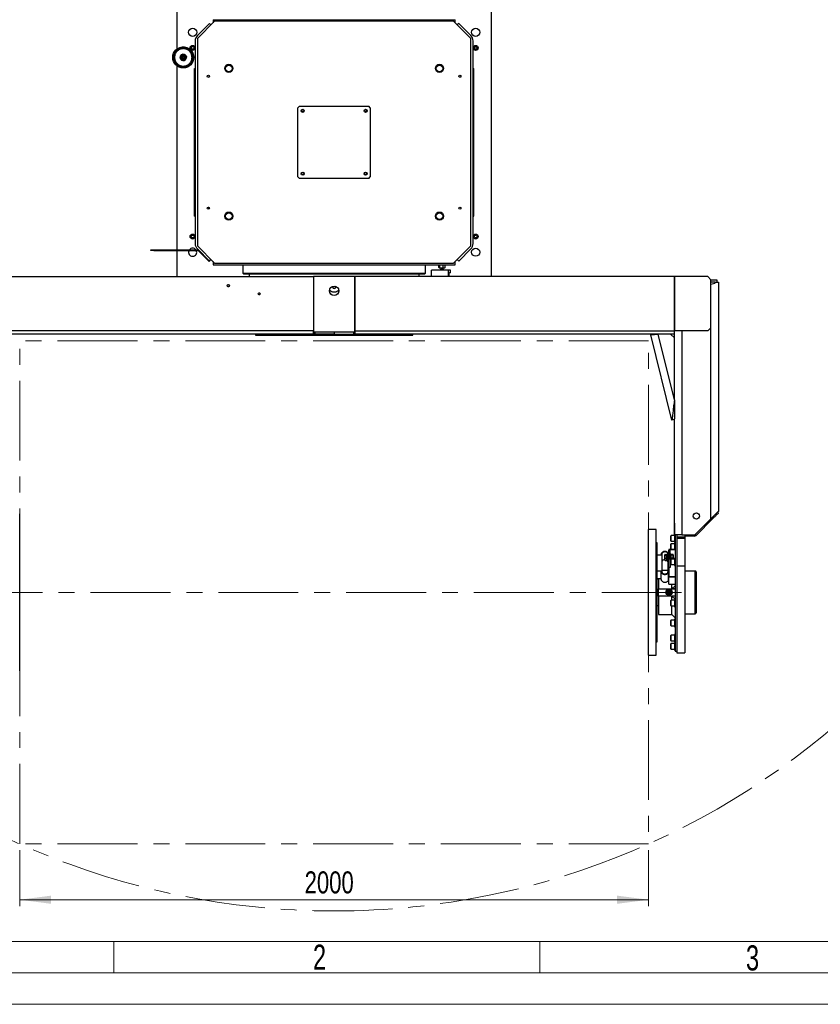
# Model space of a CAD drawing. Header units: millimetres. Extents: x 22 to 588, y 6 to 414.
# Tile 2 of 51: x 94 to 222, y 6 to 162. Entities that reach past the tile are written whole.
import ezdxf

# ---------------------------------------------------------------- set-up
doc = ezdxf.new("R2010")
doc.units = ezdxf.units.MM
doc.linetypes.add('CENTERX2', pattern=[20.32, 12.7, -2.54, 2.54, -2.54])
doc.styles.add('SLDTEXTSTYLE0', font='TXT', dxfattribs={"width": 0.7})
doc.styles.add('SLDTEXTSTYLE1', font='TXT', dxfattribs={"width": 0.75})
doc.dimstyles.new('SLDDIMSTYLE0', dxfattribs={"dimtxt": 3.5, "dimasz": 5, "dimexe": 0, "dimexo": 0.0625, "dimgap": 0.875, "dimtad": 1, "dimlfac": 20, "dimrnd": 1e-09, "dimzin": 12, "dimdsep": 46, "dimtxsty": 'SLDTEXTSTYLE1', "dimsah": 1, "dimcen": 0.09, "dimadec": 0, "dimazin": 0, "dimtfac": 1, "dimtofl": 0, "dimtmove": 0, "dimatfit": 3, "dimfxl": 1, "dimtolj": 1, "dimtzin": 12, "dimarcsym": 0})
doc.dimstyles.new('SLDDIMSTYLE3', dxfattribs={"dimtxt": 3.5, "dimasz": 5, "dimexe": 0, "dimexo": 0.0625, "dimgap": 0.875, "dimtad": 0, "dimtih": 1, "dimtoh": 1, "dimdec": 0, "dimlfac": 20, "dimrnd": 1e-09, "dimzin": 12, "dimdsep": 46, "dimtxsty": 'SLDTEXTSTYLE1', "dimsah": 1, "dimcen": 0.09, "dimadec": 0, "dimazin": 0, "dimtfac": 1, "dimtdec": 0, "dimtofl": 0, "dimtmove": 0, "dimatfit": 3, "dimfxl": 1, "dimtolj": 1, "dimtzin": 12, "dimarcsym": 0})

# ---------------------------------------------------------------- blocks, each defined once
blk = doc.blocks.new('*D10')
at = {"color": 7, "linetype": 'Continuous', "lineweight": 0}
for p, q in [((94.29, 30.04), (94.29, 21.14)), ((194.29, 30.04), (194.29, 21.14)), ((194.29, 22.14), (94.29, 22.14))]:
    blk.add_line(p, q, dxfattribs=at)
for points in [[(94.29, 22.14), (99.29, 21.49), (99.29, 22.79)], [(194.29, 22.14), (189.29, 22.79), (189.29, 21.49)]]:
    blk.add_solid(points, dxfattribs=at)
at = {"color": 7, "linetype": 'Continuous', "lineweight": 0, "insert": (139.6, 26.65), "char_height": 3.5, "attachment_point": 1, "style": 'SLDTEXTSTYLE1'}
blk.add_mtext('2000', dxfattribs=at)
blk = doc.blocks.new('*D11')
at = {"color": 7, "linetype": 'Continuous', "lineweight": 0}
for p, q in [((250.89, 202.65), (271.11, 214.03)), ((271.11, 214.03), (291.49, 214.03))]:
    blk.add_line(p, q, dxfattribs=at)
blk.add_solid([(250.89, 202.65), (255.56, 204.54), (254.93, 205.67)], dxfattribs=at)
at = {"color": 7, "linetype": 'Continuous', "lineweight": 0, "char_height": 3.5, "attachment_point": 1, "style": 'SLDTEXTSTYLE1'}
for s, insert in [('%%c', (274.28, 218.54)), ('4892', (279.56, 218.54))]:
    blk.add_mtext(s, dxfattribs=dict(at, insert=insert))

msp = doc.modelspace()

# ---------------------------------------------------------------- linework, layer by layer
at = {"color": 7, "linetype": 'Continuous', "lineweight": 30}
for p, q in [((119.2942731, 164.0429769), (119.2942731, 157.4998338)), ((169.2942731, 121.2929759), (169.2942731, 164.0429769)), ((125.2942734, 161.9179759), (122.544273, 159.1679771)), ((124.4700097, 161.5687121), (122.5457452, 159.6444477)), ((124.7075088, 161.3312129), (124.4700097, 161.5687121)), ((125.0442736, 162.1679757), (125.0442736, 161.6679762)), ((125.0442736, 162.1679757), (163.5442726, 162.1679757)), ((163.2942729, 161.9179759), (125.2942734, 161.9179759)), ((166.0442732, 159.1679771), (163.2942729, 161.9179759)), ((163.5442726, 161.6679762), (163.5442726, 162.1679757)), ((164.1185366, 161.5687121), (163.8810374, 161.3312129)), ((166.042801, 159.6444477), (164.1185366, 161.5687121)), ((122.194273, 158.7959204), (122.194273, 126.5400324)), ((122.544273, 159.1679771), (122.544273, 126.1679758)), ((166.0442732, 126.1679758), (166.0442732, 159.1679771)), ((166.3942732, 126.5400324), (166.3942732, 158.7959204)), ((121.5656378, 157.7005226), (121.7081405, 157.8822527)), ((121.6517694, 157.4862454), (121.5656378, 157.7005226)), ((121.8804054, 157.4536998), (121.6517694, 157.4862454)), ((121.7081405, 157.8822527), (121.9367765, 157.8497071)), ((122.0229082, 157.6354299), (121.8804054, 157.4536998)), ((121.9367765, 157.8497071), (122.0229082, 157.6354299)), ((166.5633328, 157.667977), (166.6788034, 157.8679759)), ((166.6788034, 157.4679766), (166.5633328, 157.667977)), ((166.6788034, 157.8679759), (166.9097431, 157.8679759)), ((166.9097431, 157.4679766), (166.6788034, 157.4679766)), ((166.9097431, 157.8679759), (167.0252137, 157.667977)), ((167.0252137, 157.667977), (166.9097431, 157.4679766)), ((119.9634783, 156.5526683), (119.7950177, 156.0929466)), ((119.7950177, 156.0929466), (119.7994732, 156.0673509)), ((119.7950177, 156.0929466), (119.8069208, 156.0818333)), ((119.8069208, 156.0818333), (119.7994732, 156.0673509)), ((119.7994732, 156.0673509), (120.1133736, 155.6915988)), ((119.8069208, 156.0818333), (119.9797444, 156.5534596)), ((120.1289497, 155.6963492), (119.8069208, 156.0818333)), ((119.9834176, 156.5693248), (119.9634783, 156.5526683)), ((119.9797444, 156.5534596), (119.9634783, 156.5526683)), ((119.9797444, 156.5534596), (120.4745971, 156.6396032)), ((119.9834176, 156.5693248), (119.9797444, 156.5534596)), ((120.4657786, 156.6532944), (119.9834176, 156.5693248)), ((120.1133736, 155.6915988), (120.1289497, 155.6963492)), ((120.1133736, 155.6915988), (120.1377668, 155.6826596)), ((120.6238024, 155.7824929), (120.1289497, 155.6963492)), ((120.1289497, 155.6963492), (120.1377668, 155.6826596)), ((120.1377668, 155.6826596), (120.6201293, 155.7666276)), ((120.4745971, 156.6396032), (120.4657786, 156.6532944)), ((120.4901733, 156.6443552), (120.4657786, 156.6532944)), ((120.4901733, 156.6443552), (120.4745971, 156.6396032)), ((120.4745971, 156.6396032), (120.7966261, 156.2541206)), ((120.8040737, 156.2686015), (120.4901733, 156.6443552)), ((120.6201293, 155.7666276), (120.640067, 155.7832841)), ((120.6201293, 155.7666276), (120.6238024, 155.7824929)), ((120.7966261, 156.2541206), (120.6238024, 155.7824929)), ((120.6238024, 155.7824929), (120.640067, 155.7832841)), ((120.640067, 155.7832841), (120.8085291, 156.2430058)), ((120.7966261, 156.2541206), (120.8040737, 156.2686015)), ((120.8085291, 156.2430058), (120.7966261, 156.2541206)), ((120.8085291, 156.2430058), (120.8040737, 156.2686015)), ((119.2942731, 154.8361194), (119.2942731, 125.5642969)), ((122.0942728, 130.9179765), (122.0942728, 154.4179764)), ((122.0942728, 154.4179764), (122.194273, 154.4179764)), ((166.3942732, 154.4179764), (166.4942734, 154.4179764)), ((166.4942734, 130.9179765), (166.4942734, 154.4179764)), ((124.2651977, 153.0004811), (124.4635455, 153.1522651)), ((138.7942732, 148.4179765), (138.544273, 148.1679764)), ((138.544273, 137.1679765), (138.544273, 148.1679764)), ((138.7942732, 148.4179765), (149.7942731, 148.4179765)), ((150.0442732, 148.1679764), (149.7942731, 148.4179765)), ((150.0442732, 148.1679764), (150.0442732, 137.1679765)), ((138.544273, 137.1679765), (138.7942732, 136.9179763)), ((149.7942731, 136.9179763), (138.7942732, 136.9179763)), ((149.7942731, 136.9179763), (150.0442732, 137.1679765)), ((124.2651977, 132.3354718), (124.4635455, 132.1836878)), ((122.0942728, 130.9179765), (122.194273, 130.9179765)), ((166.3942732, 130.9179765), (166.4942734, 130.9179765)), ((121.5633325, 127.6679758), (121.6788031, 127.8679762)), ((121.6788031, 127.4679769), (121.5633325, 127.6679758)), ((121.6788031, 127.8679762), (121.9097428, 127.8679762)), ((121.9097428, 127.4679769), (121.6788031, 127.4679769)), ((121.9097428, 127.8679762), (122.0252134, 127.6679758)), ((122.0252134, 127.6679758), (121.9097428, 127.4679769)), ((166.565638, 127.7005229), (166.7081408, 127.882253)), ((166.6517697, 127.4862457), (166.565638, 127.7005229)), ((166.8804057, 127.4537001), (166.6517697, 127.4862457)), ((166.7081408, 127.882253), (166.9367768, 127.8497074)), ((167.0229085, 127.6354302), (166.8804057, 127.4537001)), ((166.9367768, 127.8497074), (167.0229085, 127.6354302)), ((115.1315324, 125.4642967), (115.1315324, 125.5642969)), ((115.1315324, 125.5642969), (115.6315319, 125.5642969)), ((115.6315319, 125.4642967), (115.1315324, 125.4642967)), ((115.6315319, 125.5642969), (115.6315319, 125.4642967)), ((115.6315319, 125.5642969), (122.5901105, 125.5642969)), ((115.6315319, 125.4642967), (122.5901105, 125.4642967)), ((119.2942731, 125.4642967), (119.2942731, 121.2929759)), ((122.544273, 126.1679758), (125.2942734, 123.4179769)), ((122.5457452, 125.6915052), (124.4700097, 123.7672407)), ((122.5901105, 125.4642967), (122.5901105, 125.5642969)), ((122.6608209, 125.435007), (122.7315314, 125.5057175)), ((124.0457453, 124.0500827), (122.6608209, 125.435007)), ((163.2942729, 123.4179769), (166.0442732, 126.1679758)), ((164.1185366, 123.7672407), (166.042801, 125.6915052)), ((124.0457453, 124.0500827), (124.1164558, 124.1207931)), ((124.3992977, 123.6965303), (124.0457453, 124.0500827)), ((124.4700097, 123.7672407), (124.7075088, 124.0047399)), ((163.8810374, 124.0047399), (164.1185366, 123.7672407)), ((124.4700097, 123.7672407), (124.3992977, 123.6965303)), ((125.0442736, 123.6679767), (125.0442736, 123.1679771)), ((125.0442736, 123.1679771), (163.5442726, 123.1679771)), ((125.2942734, 123.4179769), (163.2942729, 123.4179769)), ((159.7760014, 121.2929759), (159.7760014, 122.2929765)), ((162.4823295, 122.2929765), (159.7760014, 122.2929765)), ((160.9568514, 122.7203701), (160.9568514, 123.1679771)), ((161.0398047, 122.6679761), (161.8334524, 122.6679761)), ((161.1228876, 122.7203701), (161.1228876, 123.1679771)), ((161.1898057, 122.4304769), (161.6898053, 122.4304769)), ((161.2065517, 122.4929769), (161.6730578, 122.4929769)), ((161.6058417, 122.7203701), (161.6058417, 123.1679771)), ((161.8334524, 122.6679761), (161.8398048, 122.6679761)), ((161.9227596, 122.7203701), (161.9227596, 123.1679771)), ((162.4823295, 121.2929759), (162.4823295, 122.2929765)), ((162.8195949, 122.2929765), (162.4823295, 122.2929765)), ((162.8195949, 121.8929772), (162.8195949, 122.2929765)), ((163.5442726, 123.1679771), (163.5442726, 123.6679767)), ((90.1850455, 121.2929759), (140.9910206, 121.2929759)), ((129.7942735, 121.8179766), (158.7942727, 121.8179766)), ((158.6442731, 121.6679771), (129.9442731, 121.6679771)), ((140.9910206, 121.2929759), (140.9910206, 112.642977)), ((141.0442732, 121.2929759), (140.9910206, 121.2929759)), ((144.2942731, 121.2929759), (141.0442732, 121.2929759)), ((141.0442732, 112.642977), (141.0442732, 121.2929759)), ((147.544273, 121.2929759), (144.2942731, 121.2929759)), ((147.544273, 121.2929759), (147.544273, 112.642977)), ((147.544273, 121.2929759), (147.5975257, 121.2929759)), ((147.5975257, 121.2929759), (147.5975257, 112.642977)), ((198.4035008, 121.2929759), (147.5975257, 121.2929759)), ((162.553332, 121.4929764), (162.553332, 121.2929759)), ((162.8195949, 121.8929772), (162.624336, 121.8929772)), ((198.4035008, 112.642977), (198.4035008, 121.2929759)), ((198.4390073, 121.2929759), (198.4035008, 121.2929759)), ((198.4390073, 121.2929759), (198.4390073, 112.642977)), ((203.6942713, 121.2929759), (198.4390073, 121.2929759)), ((204.1942708, 120.7929764), (203.6942713, 121.2929759)), ((204.1942708, 120.7929764), (205.1442735, 120.7929764)), ((204.1942708, 113.1429766), (204.1942708, 120.7929764)), ((205.1442735, 120.7929764), (205.1442735, 120.3929771)), ((204.8584156, 120.3929771), (204.1942708, 120.3929771)), ((204.8584156, 120.3929771), (204.9879961, 120.3929771)), ((204.9879961, 120.3929771), (205.3942733, 120.3929771)), ((205.3942733, 120.3929771), (205.3942733, 83.942977)), ((203.6942713, 112.642977), (204.1942708, 113.1429766)), ((204.1942708, 82.7429746), (204.1942708, 113.1429766)), ((140.9910206, 112.642977), (90.1942723, 112.642977)), ((141.2175119, 112.1429775), (90.1942723, 112.1429775)), ((131.7942731, 111.9929765), (135.4554385, 111.9929765)), ((135.4554385, 111.9929765), (156.7942731, 111.9929765)), ((141.0442732, 112.642977), (140.9910206, 112.642977)), ((147.5433108, 112.4429766), (141.0452355, 112.4429766)), ((141.0772164, 112.4434952), (141.0733786, 112.1442769)), ((141.2175119, 112.1429775), (141.0733786, 112.1442769)), ((141.2175119, 112.4429766), (141.2175119, 112.1429775)), ((144.2942731, 112.1429775), (141.2175119, 112.1429775)), ((144.2942731, 112.4429766), (144.2942731, 112.1429775)), ((144.2942731, 112.4429766), (144.2942731, 112.1429775)), ((144.2942731, 112.1429775), (147.3710343, 112.1429775)), ((147.3710343, 112.4429766), (147.3710343, 112.1429775)), ((147.5151677, 112.1442769), (147.3710343, 112.1429775)), ((198.394274, 112.1429775), (147.3710343, 112.1429775)), ((147.5113299, 112.4434952), (147.5151677, 112.1442769)), ((147.544273, 112.642977), (147.5975257, 112.642977)), ((147.5975257, 112.642977), (198.394274, 112.642977)), ((195.0472109, 112.1429775), (194.6588092, 112.0473448)), ((198.0058722, 98.4533344), (194.6588092, 112.0473448)), ((198.394274, 101.6860429), (195.8196096, 112.1429775)), ((198.394274, 111.5429763), (197.7942757, 112.1429775)), ((198.4035008, 112.642977), (198.394274, 112.642977)), ((198.394274, 111.5429763), (198.394274, 112.1429775)), ((198.394274, 101.6860429), (198.394274, 111.5429763)), ((198.4035008, 112.642977), (198.4390073, 112.642977)), ((203.6942713, 112.642977), (198.4390073, 112.642977)), ((199.5942705, 112.642977), (199.5942705, 80.1929746)), ((198.394274, 101.6860429), (198.394274, 98.6625616)), ((198.394274, 98.5489641), (198.0058722, 98.4533344)), ((198.394274, 80.1929746), (198.394274, 98.6625616)), ((94.2942731, 71.0429762), (94.2942731, 83.5429762)), ((205.2505188, 83.7992225), (205.3919368, 83.6577986)), ((198.394274, 82.0679758), (198.394274, 81.92744)), ((198.394274, 81.92744), (198.394274, 80.1929746)), ((204.1942708, 82.7429746), (201.7028503, 80.2515541)), ((204.5080535, 82.7739153), (201.8442743, 80.1101361)), ((204.5080535, 82.7739153), (204.3666355, 82.9153393)), ((195.4942756, 81.0429786), (194.2942731, 81.0429786)), ((194.2942731, 61.0429738), (194.2942731, 81.0429786)), ((195.4942756, 61.0429738), (195.4942756, 81.0429786)), ((197.8192739, 79.624847), (197.8192739, 80.0148461)), ((198.4192722, 80.0748501), (197.879272, 80.0748501)), ((197.879272, 79.624847), (197.879272, 80.0748501)), ((199.5942705, 80.1929746), (198.394274, 80.1929746)), ((198.4192722, 80.1929746), (198.4192722, 79.0248487)), ((198.544275, 80.1929746), (198.544275, 61.6679762)), ((198.7942748, 80.1929746), (198.8005452, 80.1929746)), ((198.7942748, 80.1929746), (198.7942748, 79.8929785)), ((199.5942705, 80.1929746), (201.5614323, 80.1929746)), ((200.0442736, 80.0929759), (200.0442736, 80.1929746)), ((200.0442736, 80.0929759), (200.0442736, 79.8929785)), ((201.5614323, 79.9929772), (200.0442736, 79.9929772)), ((201.5614323, 80.1929746), (201.5614323, 79.9929772)), ((201.7028503, 80.2515541), (201.8442743, 80.1101361)), ((195.6442706, 78.9179776), (195.4942756, 78.9179776)), ((195.6442706, 63.1679748), (195.6442706, 78.9179776)), ((197.8192739, 79.2348478), (197.8192739, 79.624847)), ((197.8192739, 78.5941098), (197.8192739, 78.7083362)), ((197.8192739, 77.9283379), (197.8192739, 78.5941098)), ((197.879272, 79.1748498), (197.879272, 79.624847)), ((197.879272, 79.1748498), (198.4192722, 79.1748498)), ((198.4192722, 78.7683342), (197.879272, 78.7683342)), ((197.879272, 78.6365364), (197.879272, 78.7683342)), ((197.879272, 77.8683339), (197.879272, 78.6365364)), ((198.4192722, 78.9183352), (198.4192722, 77.8940711)), ((198.7942748, 79.8929785), (200.0442736, 79.8929785)), ((198.7942748, 79.8929785), (198.7942748, 79.6679769)), ((198.7942748, 79.6679769), (200.0442736, 79.6679769)), ((198.7942748, 79.6679769), (198.7942748, 75.2656315)), ((200.0442736, 79.8929785), (200.0442736, 79.6679769)), ((200.0442736, 79.6679769), (200.0442736, 75.2656315)), ((196.2942712, 76.9649957), (195.6442706, 76.9649957)), ((196.2942712, 77.1417711), (196.2942712, 76.9649957)), ((196.3942759, 77.1417711), (196.3942759, 74.313346)), ((196.8781404, 77.0518039), (196.8692713, 77.0364438)), ((196.8692713, 77.0219598), (196.8692713, 77.0364438)), ((196.8692713, 76.7214392), (196.8692713, 77.0219598)), ((196.9072335, 77.0854686), (197.1992724, 77.0854686)), ((196.9072335, 76.9584511), (197.1992724, 76.9584511)), ((197.1992724, 77.0219598), (197.1992724, 77.0854686)), ((197.2192757, 77.0364438), (197.1992724, 77.0364438)), ((197.1992724, 76.9584511), (197.1992724, 77.0219598)), ((197.1992724, 76.7214392), (197.1992724, 76.9584511)), ((197.2192757, 77.1114443), (197.2192757, 76.1114452)), ((197.3192744, 77.1114443), (197.3192744, 76.1114452)), ((197.4692755, 76.8614445), (197.3192744, 76.8614445)), ((197.3692708, 77.1417711), (197.3692708, 76.8614445)), ((197.7192752, 77.7428124), (197.4692755, 77.7428124)), ((197.4692755, 77.7428124), (197.4692755, 76.5407298)), ((197.4942736, 77.8665576), (197.4942736, 77.7428124)), ((198.544275, 77.8665576), (197.4942736, 77.8665576)), ((197.7192752, 76.5407298), (197.7192752, 77.7428124)), ((197.8192739, 76.9649957), (197.8192739, 77.1114443)), ((197.8192739, 76.2942169), (197.8192739, 76.9649957)), ((198.1813125, 77.0854686), (197.8572302, 77.0854686)), ((198.1813125, 76.9584511), (197.8572302, 76.9584511)), ((197.879272, 77.8683339), (198.4192722, 77.8683339)), ((198.2192747, 77.0364438), (198.2192747, 77.0219598)), ((198.2192747, 77.0219598), (198.2192747, 76.7214392)), ((198.4192722, 77.8940711), (198.4192722, 77.8683339)), ((196.8692713, 76.3109241), (196.8692713, 76.7214392)), ((196.8692713, 76.1864398), (196.8692713, 76.3109241)), ((196.8692713, 76.1864398), (196.8781404, 76.1710856)), ((196.9072335, 76.4844273), (197.1992724, 76.4844273)), ((196.9072335, 76.137415), (197.1992724, 76.137415)), ((197.1992724, 76.4844273), (197.1992724, 76.7214392)), ((197.1992724, 76.3109241), (197.1992724, 76.4844273)), ((197.1992724, 76.137415), (197.1992724, 76.3109241)), ((197.1992724, 76.1864398), (197.2192757, 76.1864398)), ((197.2192757, 76.153085), (197.1992724, 76.1659179)), ((197.3192744, 76.361445), (197.4692755, 76.361445)), ((197.3692708, 76.361445), (197.3692708, 74.313346)), ((197.4692755, 76.5407298), (197.7192752, 76.5407298)), ((197.4692755, 76.3285969), (197.4692755, 76.5407298)), ((197.7192752, 76.3285969), (197.4692755, 76.3285969)), ((197.4692755, 76.3285969), (197.4692755, 75.0204537)), ((197.7192752, 76.5407298), (197.7192752, 76.3285969)), ((197.7192752, 76.3285969), (197.7192752, 75.0204537)), ((197.8192739, 75.628445), (197.8192739, 76.2942169)), ((197.8192739, 75.5142186), (197.8192739, 75.628445)), ((198.1813125, 76.4844273), (197.8572302, 76.4844273)), ((198.4192722, 76.354215), (197.879272, 76.354215)), ((197.879272, 75.5860184), (197.879272, 76.354215)), ((197.879272, 75.4542146), (197.879272, 75.5860184)), ((197.879272, 75.4542146), (198.4192722, 75.4542146)), ((198.2192747, 76.7214392), (198.2192747, 76.354215)), ((198.4192722, 76.504216), (198.4192722, 75.3042136)), ((198.7942748, 75.2656315), (200.0442736, 75.2656315)), ((198.7942748, 75.2656315), (198.7942748, 61.4179764)), ((200.0442736, 75.2656315), (200.0442736, 61.4179764)), ((195.6442706, 74.4901214), (196.2942712, 74.4901214)), ((196.2942712, 74.4901214), (196.2942712, 74.313346)), ((196.2942712, 73.0759058), (196.2942712, 74.313346)), ((197.3692708, 74.5429788), (196.3942759, 74.5429788)), ((197.4692755, 74.313346), (197.4692755, 75.0204537)), ((197.4692755, 73.0759058), (197.4692755, 74.313346)), ((197.4692755, 73.7830136), (197.4942736, 73.7830136)), ((197.7192752, 75.0116144), (197.4942736, 75.0116144)), ((197.4942736, 75.0116144), (197.4942736, 73.5885594)), ((197.7192752, 75.0204537), (197.7192752, 75.0116144)), ((201.7242722, 73.5026572), (201.7242722, 74.4429741)), ((201.8742733, 74.292979), (201.8742733, 73.394141)), ((195.6442706, 73.2526873), (196.2942712, 73.2526873)), ((195.8942704, 73.2526873), (195.8942704, 71.6324661)), ((197.4942736, 73.5885594), (198.544275, 73.5885594)), ((197.4942736, 73.4471415), (197.4942736, 73.5885594)), ((198.544275, 73.4471415), (197.4942736, 73.4471415)), ((197.4942736, 72.3511253), (197.4942736, 73.4471415)), ((197.4942736, 72.3511253), (198.544275, 72.3511253)), ((197.9785852, 71.6324661), (197.9785852, 72.3511253)), ((197.9785852, 71.6324661), (198.544275, 72.1065674)), ((201.7242722, 67.6429782), (201.7242722, 73.5026572)), ((201.8742733, 73.394141), (201.8742733, 67.7929793)), ((94.2942731, 58.5429762), (94.2942731, 71.0429762)), ((195.8942704, 71.6324661), (198.544275, 71.6324661)), ((195.8942704, 70.4534862), (195.8942704, 71.6324661)), ((197.3133318, 71.0429762), (197.3155551, 71.0468266)), ((197.3155551, 71.0391257), (197.3133318, 71.0429762)), ((197.4265807, 71.2391291), (197.4288039, 71.2429736)), ((197.4288039, 70.8429788), (197.4265807, 70.8468233)), ((197.4288039, 71.2429736), (197.4332504, 71.2429736)), ((197.4332504, 70.8429788), (197.4288039, 70.8429788)), ((197.6552956, 71.2429736), (197.6597421, 71.2429736)), ((197.6597421, 70.8429788), (197.6552956, 70.8429788)), ((197.6597421, 71.2429736), (197.6619654, 71.2391291)), ((197.6619654, 70.8468233), (197.6597421, 70.8429788)), ((197.7729909, 71.0468266), (197.7752142, 71.0429762)), ((197.7752142, 71.0429762), (197.7729909, 71.0391257)), ((198.544275, 71.6324661), (197.9785852, 71.6324661)), ((198.544275, 70.4534862), (195.8942704, 70.4534862)), ((195.8942704, 70.4534862), (195.8942704, 67.5429736)), ((197.8192739, 68.9459358), (197.8192739, 69.7259341)), ((198.4192722, 69.7859381), (197.879272, 69.7859381)), ((197.879272, 68.8859377), (197.879272, 69.7859381)), ((198.544275, 69.9793849), (197.9785852, 70.4534862)), ((198.544275, 70.4534862), (197.9785852, 70.4534862)), ((197.9785852, 69.7859381), (197.9785852, 70.4534862)), ((198.4192722, 69.9359332), (198.4192722, 68.7359367)), ((195.8942704, 67.5429736), (197.9785852, 67.5429736)), ((197.879272, 68.8859377), (198.4192722, 68.8859377)), ((197.9785852, 67.5429736), (197.9785852, 68.8859377)), ((197.9785852, 67.5429736), (198.544275, 66.9772897)), ((197.8192739, 65.7917355), (197.8192739, 66.5717397)), ((198.4192722, 66.6317378), (197.879272, 66.6317378)), ((197.879272, 65.7317374), (197.879272, 66.6317378)), ((198.4192722, 66.7817388), (198.4192722, 66.6060005)), ((198.4192722, 66.6060005), (198.4192722, 65.5817364)), ((197.879272, 65.7317374), (198.4192722, 65.7317374)), ((198.4192722, 64.3676196), (198.4192722, 63.1676171)), ((195.4942756, 63.1679748), (195.6442706, 63.1679748)), ((197.8192739, 63.3776162), (197.8192739, 64.1576145)), ((197.8192739, 62.0711062), (197.8192739, 62.8511045)), ((198.4192722, 64.2176185), (197.879272, 64.2176185)), ((197.879272, 63.3176182), (197.879272, 64.2176185)), ((197.879272, 63.3176182), (198.4192722, 63.3176182)), ((198.4192722, 62.9111026), (197.879272, 62.9111026)), ((197.879272, 62.0111082), (197.879272, 62.9111026)), ((198.4192722, 63.0611036), (198.4192722, 61.8611072)), ((197.879272, 62.0111082), (198.4192722, 62.0111082)), ((198.544275, 61.6679762), (198.7942748, 61.6679762)), ((198.7942748, 61.4179764), (200.0442736, 61.4179764)), ((194.2942731, 61.0429738), (195.4942756, 61.0429738))]:
    msp.add_line(p, q, dxfattribs=at)
at = {"color": 7, "linetype": 'CENTERX2', "lineweight": 0}
for p, q in [((194.2942731, 111.0429764), (94.2942731, 111.0429764)), ((94.2942731, 31.0429764), (94.2942731, 111.0429764)), ((194.2942731, 71.0429764), (194.2942731, 111.0429764)), ((199.5452761, 71.0429764), (91.0442731, 71.0429764)), ((194.2942731, 71.0429764), (194.2942731, 31.0429764)), ((194.2942731, 31.0429764), (94.2942731, 31.0429764))]:
    msp.add_line(p, q, dxfattribs=at)
at = {"color": 1, "linetype": 'Continuous', "lineweight": 0}
for p, q in [((393.7247305, 15.4991316), (46.5, 15.5)), ((109.25, 15.5), (109.25, 10.5)), ((177, 15.5), (177, 10.5)), ((583.5, 10.5), (41.5, 10.5))]:
    msp.add_line(p, q, dxfattribs=at)
at = {"color": 7, "linetype": 'Continuous', "lineweight": 15}
msp.add_line((588.5, 5.5), (36.5, 5.5), dxfattribs=at)
at = {"color": 7, "linetype": 'Continuous', "lineweight": 30, "flags": 128}
for points in [[(120.3017734, 155.6679759), (120.2071481, 155.677012), (120.1642327, 155.6872655)], [(162.553332, 121.4929764), (162.554697, 121.5710122), (162.5587367, 121.64605), (162.5652991, 121.7152048), (162.5741296, 121.7758198), (162.5848882, 121.8255643), (162.5971638, 121.8625281), (162.6104839, 121.8852911), (162.624336, 121.8929772)], [(141.0733786, 112.1442769), (141.057004, 112.1597115), (141.041426, 112.192059), (141.0271902, 112.2401838), (141.0147939, 112.3024021), (141.0046715, 112.3765353), (140.9971774, 112.4599938), (140.9925733, 112.5498567), (140.9910206, 112.642977)], [(141.0452355, 112.5967268), (141.0448942, 112.6057271), (141.0442732, 112.642977)], [(147.5975257, 112.642977), (147.595973, 112.5498567), (147.5913689, 112.4599938), (147.5838747, 112.3765353), (147.5737523, 112.3024021), (147.5613561, 112.2401838), (147.5471202, 112.192059), (147.5315422, 112.1597115), (147.5151677, 112.1442769)], [(147.544273, 112.642977), (147.543652, 112.6057271), (147.5433108, 112.5967268)], [(194.6588092, 112.0473448), (194.6687393, 112.0481644), (194.6983628, 112.0506052), (194.7471731, 112.0546256), (194.8143296, 112.0601569), (194.8986881, 112.0671068), (194.9988, 112.0753561), (195.1129608, 112.0847617), (195.2392094, 112.0951627), (195.3753941, 112.1063803), (195.5191724, 112.1182267), (195.6680946, 112.1304933), (195.8196096, 112.1429775)], [(198.394274, 112.1429775), (198.4004967, 112.1525828), (198.4060519, 112.1810381), (198.4103017, 112.2272406), (198.4126561, 112.2894232), (198.4125964, 112.3651926), (198.4097056, 112.4516342), (198.4036617, 112.5454311), (198.394274, 112.642977)], [(198.394274, 101.6860429), (198.3652465, 101.4444623), (198.3363859, 101.2042318), (198.3078472, 100.9666983), (198.2797913, 100.7331852), (198.2523732, 100.5050008), (198.2257538, 100.2834235), (198.2000701, 100.0696872), (198.1754773, 99.8649929), (198.1521122, 99.6704821), (198.1300943, 99.4872425), (198.1095545, 99.3162994), (198.0906122, 99.1586093), (198.0733626, 99.0150545), (198.0579071, 98.8864336), (198.0443351, 98.7734739), (198.0327241, 98.6767982), (198.0231278, 98.5969547), (198.0156116, 98.5343848), (198.0102115, 98.4894399), (198.006957, 98.4623734), (198.0058722, 98.4533344)], [(205.3942733, 83.942977), (205.3876989, 83.9364026), (205.3680532, 83.916751), (205.3355388, 83.8842426), (205.2905254, 83.8392292), (205.2335017, 83.7822054), (205.1650934, 83.7137971), (205.0860457, 83.6347495), (204.9972288, 83.5459326), (204.8996143, 83.448318), (204.794275, 83.3429788), (204.6823554, 83.2310591), (204.5650952, 83.1137989), (204.4437699, 82.9924677), (204.3197088, 82.8684125), (204.1942708, 82.7429746)], [(205.3919368, 83.6577986), (205.3854935, 83.6513553), (205.3662531, 83.6321149), (205.3345017, 83.6003635), (205.2906983, 83.5565541), (205.2354746, 83.5013364), (205.1696532, 83.435515), (205.0941758, 83.3600376), (205.0101571, 83.2760189), (204.9188189, 83.1846748), (204.8214846, 83.0873464), (204.7195844, 82.9854463), (204.6145968, 82.8804586), (204.5080535, 82.7739153)], [(197.4692755, 77.1417711), (197.4603467, 77.2139106), (197.4338405, 77.2838567), (197.3905616, 77.3494873), (197.3318271, 77.4087999), (197.2594135, 77.4600063), (197.1755259, 77.5015388), (197.0827095, 77.5321458), (196.9837897, 77.5508855), (196.8817704, 77.5571976), (196.779757, 77.5508855), (196.6808371, 77.5321458), (196.5880208, 77.5015388), (196.5041332, 77.4600063), (196.4317195, 77.4087999), (196.3729851, 77.3494873), (196.3297062, 77.2838567), (196.3032, 77.2139106), (196.2942712, 77.1417711)], [(197.3692708, 77.1417711), (197.3599069, 77.209023), (197.3321669, 77.2736881), (197.2871117, 77.3332868), (197.2264879, 77.3855243), (197.1526139, 77.428392), (197.0683329, 77.4602447), (196.9768815, 77.4798606), (196.8817704, 77.4864886), (196.7866652, 77.4798606), (196.6952138, 77.4602447), (196.6109328, 77.428392), (196.5370588, 77.3855243), (196.476429, 77.3332868), (196.4313798, 77.2736881), (196.4036398, 77.209023), (196.3942759, 77.1417711)], [(196.9072335, 77.0854686), (196.8796902, 77.054355), (196.8692713, 77.0219598)], [(196.9072335, 76.9584511), (196.8796902, 76.8423353), (196.8692713, 76.7214392)], [(196.8692713, 76.2489353), (196.7866652, 76.2424264), (196.6952138, 76.2228106), (196.6109328, 76.1909578), (196.5370588, 76.1480842), (196.476429, 76.0958467), (196.4313798, 76.036254), (196.4036398, 75.9715889), (196.3942759, 75.904337)], [(196.9072335, 76.4844273), (196.8932919, 76.4471088), (196.8692713, 76.3109241)], [(196.8692713, 76.3109241), (196.8716495, 76.2689863), (196.9072335, 76.137415)], [(196.9072335, 76.137415), (196.8796902, 76.1685286), (196.8787544, 76.1714373)], [(196.2942712, 74.313346), (196.3032, 74.2412065), (196.3297062, 74.1712604), (196.3729851, 74.1056297), (196.4317195, 74.0463171), (196.5041332, 73.9951108), (196.5880208, 73.9535783), (196.6808371, 73.9229713), (196.779757, 73.9042316), (196.8817704, 73.8979195), (196.9837897, 73.9042316), (197.0827095, 73.9229713), (197.1755259, 73.9535783), (197.2594135, 73.9951108), (197.3318271, 74.0463171), (197.3905616, 74.1056297), (197.4338405, 74.1712604), (197.4603467, 74.2412065), (197.4692755, 74.313346)], [(196.3942759, 74.313346), (196.4036398, 74.246094), (196.4313798, 74.181429), (196.476429, 74.1218303), (196.5370588, 74.0695928), (196.6109328, 74.0267251), (196.6952138, 73.9948724), (196.7866652, 73.9752565), (196.8817704, 73.9686285), (196.9768815, 73.9752565), (197.0683329, 73.9948724), (197.1526139, 74.0267251), (197.2264879, 74.0695928), (197.2871117, 74.1218303), (197.3321669, 74.181429), (197.3599069, 74.246094), (197.3692708, 74.313346)], [(196.2942712, 73.0759058), (196.3032, 73.0037723), (196.3297062, 72.9338263), (196.3729851, 72.8681956), (196.4317195, 72.808877), (196.5041332, 72.7576766), (196.5880208, 72.7161382), (196.6808371, 72.6855371), (196.779757, 72.6667915), (196.8817704, 72.6604853), (196.9837897, 72.6667915), (197.0827095, 72.6855371), (197.1755259, 72.7161382), (197.2594135, 72.7576766), (197.3318271, 72.808877), (197.3905616, 72.8681956), (197.4338405, 72.9338263), (197.4603467, 73.0037723), (197.4692755, 73.0759058)]]:
    msp.add_lwpolyline(points, dxfattribs=at)
at = {"color": 7, "linetype": 'CENTERX2', "lineweight": 0}
msp.add_circle((144.2942731, 142.6679764), 122.3116537, dxfattribs=at)
at = {"color": 7, "linetype": 'Continuous', "lineweight": 30}
for centre, radius in [((121.7942731, 160.1679764), 0.65), ((166.7942731, 160.1679764), 0.65), ((120.3017731, 156.1679764), 1.67), ((120.3017731, 156.1679764), 1.565), ((121.7942731, 157.6679764), 0.4), ((121.7942731, 157.6679764), 0.35), ((166.7942731, 157.6679764), 0.4), ((166.7942731, 157.6679764), 0.35), ((120.3017731, 156.1679764), 0.39), ((120.3017731, 156.1679764), 0.376), ((120.3017731, 156.1679764), 0.375), ((120.3017731, 156.1679764), 0.351), ((120.3017731, 156.1679764), 0.295), ((120.3017731, 156.1679764), 0.28), ((120.1822459, 156.2000036), 0.02), ((120.2697459, 156.0484492), 0.02), ((120.3338003, 156.2875036), 0.02), ((120.4213003, 156.1359492), 0.02), ((127.5442731, 154.4179764), 0.65), ((127.5442731, 154.4179764), 0.525), ((161.0442731, 154.4179764), 0.65), ((161.0442731, 154.4179764), 0.525), ((124.2942731, 153.1679764), 0.17), ((164.2942731, 153.1679764), 0.17), ((139.2942731, 147.6679764), 0.25), ((139.2942731, 147.6679764), 0.17), ((149.2942731, 147.6679764), 0.25), ((149.2942731, 147.6679764), 0.17), ((139.2942731, 137.6679764), 0.25), ((149.2942731, 137.6679764), 0.25), ((139.2942731, 137.6679764), 0.17), ((149.2942731, 137.6679764), 0.17), ((124.2942731, 132.1679764), 0.17), ((164.2942731, 132.1679764), 0.17), ((127.5442731, 130.9179764), 0.65), ((127.5442731, 130.9179764), 0.525), ((161.0442731, 130.9179764), 0.65), ((161.0442731, 130.9179764), 0.525), ((121.7942731, 127.6679764), 0.4), ((121.7942731, 127.6679764), 0.35), ((166.7942731, 127.6679764), 0.4), ((166.7942731, 127.6679764), 0.35), ((166.7942731, 125.1679764), 0.65), ((127.4612819, 119.8435349), 0.1692018), ((144.2942731, 119.042977), 0.75), ((132.3818785, 118.543533), 0.1692026), ((201.8942731, 83.1929764), 0.5), ((197.5442731, 71.0429764), 0.5), ((197.5442731, 71.0429764), 0.4), ((197.5442731, 71.0429764), 0.35)]:
    msp.add_circle(centre, radius, dxfattribs=at)
for centre, radius, start, end in [((123.3942731, 158.7959201), 1.2, 135, 180), ((165.1942731, 158.7959201), 1.2, 0, 45), ((120.3017731, 156.1679764), 0.5, 74.033103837, 125.716969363), ((120.3017731, 156.1679764), 0.5, 134.033103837, 185.716969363), ((120.3017731, 156.1679764), 0.5, 194.033103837, 245.716969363), ((120.3017731, 156.1679764), 0.225, 135.285947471, 104.714052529), ((120.3017731, 156.1679764), 0.21, 135.247313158, 104.752686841), ((120.3017731, 156.1679764), 0.185, 132.281239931, 107.718760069), ((120.1887434, 156.3637496), 0.06, 218.645709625, 21.354290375), ((120.3017731, 156.1679764), 0.5, 270, 305.716969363), ((120.3017731, 156.1679764), 0.5, 14.033103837, 65.716969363), ((120.3017731, 156.1679764), 0.5, 314.033103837, 5.716969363), ((121.7942731, 125.1679764), 0.65, 152.878594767, 270), ((121.7942731, 125.1679764), 0.65, 37.569520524, 142.430479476), ((121.7942731, 125.1679764), 0.65, 270, 27.121405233), ((123.3942731, 126.5400327), 1.2, 180, 225), ((122.5901101, 125.3642968), 0.2, 45, 90), ((122.5901101, 125.3642968), 0.1, 45, 90), ((165.1942731, 126.5400327), 1.2, 315, 0), ((127.5141732, 119.8416231), 0.1688454, 179.54065705, 260.397443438), ((127.5144011, 119.8441394), 0.1690718, 99.667885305, 180.394014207), ((144.2942731, 119.6679764), 0.25265, 160.555247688, 20.288877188), ((204.1942731, 121.2929764), 1.2, 270, 311.409622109), ((132.4347587, 118.5416139), 0.1688343, 179.53740166, 260.400400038), ((132.4349954, 118.5441418), 0.1690695, 99.667479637, 180.394718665), ((197.8792731, 80.0148476), 0.06, 90, 180), ((201.5614304, 80.3929764), 0.2, 270, 315), ((201.5614304, 80.3929764), 0.4, 270, 315), ((197.8792731, 79.2348476), 0.06, 180, 270), ((197.8792731, 78.7083356), 0.06, 90, 180), ((196.9526459, 77.0286965), 0.0836463, 184.619469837, 237.118065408), ((197.8792731, 77.9283356), 0.06, 180, 270), ((197.6639144, 76.727171), 0.7946638, 180.41327243, 197.786275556), ((197.0775589, 75.8932375), 0.291923, 2.179027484, 48.372896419), ((197.8792731, 76.294216), 0.06, 90, 180), ((197.8792731, 75.514216), 0.06, 180, 270), ((201.7242731, 74.2929764), 0.15, 0, 90), ((197.2942731, 71.0429764), 0.275, 144.452654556, 215.547346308), ((197.5442731, 71.0429764), 0.22875, 120.964238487, 179.035761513), ((197.5442731, 71.0429764), 0.22875, 180.964238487, 239.035761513), ((197.5442731, 71.0429764), 0.2, 150, 210), ((197.5442731, 71.0429764), 0.2, 90, 150), ((197.5442731, 71.0429764), 0.2, 210, 270), ((197.5442731, 71.0429764), 0.22875, 60.964238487, 119.035761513), ((197.5442731, 71.0429764), 0.22875, 240.964238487, 299.035761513), ((197.5442731, 71.0429764), 0.2, 30, 90), ((197.5442731, 71.0429764), 0.2, 270, 330), ((197.5442731, 71.0429764), 0.22875, 0.964238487, 59.035761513), ((197.5442731, 71.0429764), 0.22875, 300.964238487, 359.035761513), ((197.5442731, 71.0429764), 0.2, 330, 30), ((197.7942731, 71.0429764), 0.275, 324.452735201, 35.54726466), ((197.8792731, 69.7259361), 0.06, 90, 180), ((197.8792731, 68.9459361), 0.06, 180, 270), ((201.7242731, 67.7929764), 0.15, 270, 360), ((197.8792731, 66.5717369), 0.06, 90, 180), ((197.8792731, 65.7917369), 0.06, 180, 270), ((197.8792731, 64.1576173), 0.06, 90, 180), ((197.8792731, 63.3776173), 0.06, 180, 270), ((197.8792731, 62.8511052), 0.06, 90, 180), ((197.8792731, 62.0711052), 0.06, 180, 270)]:
    msp.add_arc(centre, radius, start, end, dxfattribs=at)
for points, knots in [([(120.3017734, 157.7879761), (120.3676262, 157.785653), (120.5013704, 157.7809349), (120.7018598, 157.7420427), (120.8852198, 157.6831741), (121.048259, 157.6088652), (121.2387492, 157.4976317), (121.4121089, 157.3567933), (121.5614326, 157.1912567), (121.6594109, 157.0569638), (121.7426861, 156.9144624), (121.8168957, 156.7514411), (121.87615, 156.5680736), (121.9136204, 156.3675861), (121.9257859, 156.1679844), (121.9136224, 155.9683832), (121.8761529, 155.7678938), (121.8169069, 155.5845297), (121.7426759, 155.4214908), (121.6314203, 155.2310002), (121.4905916, 155.0576406), (121.3250536, 154.9083167), (121.1907603, 154.8103386), (121.0482585, 154.7270646), (120.885238, 154.6528534), (120.7018698, 154.5936008), (120.5013826, 154.5561294), (120.3017808, 154.5439622), (120.1021799, 154.5561289), (119.9016905, 154.5935959), (119.7183269, 154.6528435), (119.5552876, 154.7270733), (119.3647968, 154.8383291), (119.1914385, 154.979159), (119.0421151, 155.1446968), (118.9441333, 155.2789872), (118.8608634, 155.4214914), (118.7866496, 155.5845107), (118.7273998, 155.7678801), (118.6899262, 155.9683671), (118.6777584, 156.1679686), (118.689926, 156.3675698), (118.7273906, 156.5680599), (118.7866412, 156.7514224), (118.860869, 156.914462), (118.9721253, 157.1049528), (119.1129566, 157.2783112), (119.2784934, 157.4276345), (119.4127848, 157.5256195), (119.5552877, 157.6088723), (119.7183081, 157.6831647), (119.9016807, 157.7420382), (120.1021676, 157.7809376), (120.23592, 157.785654), (120.3017734, 157.7879761)], [0, 0, 0, 0, 0.0194107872, 0.0394224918, 0.0599983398, 0.0760818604, 0.0921678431, 0.1249780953, 0.1414036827, 0.1578320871, 0.1739155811, 0.1900015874, 0.2105751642, 0.2305879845, 0.2499999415, 0.2694096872, 0.2894224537, 0.3099984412, 0.3260818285, 0.3421679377, 0.3749779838, 0.391403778, 0.4078321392, 0.4239155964, 0.4400016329, 0.4605751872, 0.480588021, 0.4999999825, 0.5194097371, 0.5394224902, 0.5599983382, 0.5760818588, 0.592167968, 0.6249779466, 0.6414036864, 0.657832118, 0.6739154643, 0.6900015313, 0.7105752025, 0.7305879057, 0.7500000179, 0.7694096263, 0.7894225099, 0.8099984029, 0.8260817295, 0.8421678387, 0.8749780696, 0.891403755, 0.9078320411, 0.9239154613, 0.9400016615, 0.9605751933, 0.9805890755, 1, 1, 1, 1]), ([(120.3017734, 157.7579771), (120.3664069, 157.7556976), (120.4976823, 157.7510679), (120.6944566, 157.7128899), (120.8744332, 157.6551057), (121.0344348, 157.5821893), (121.174299, 157.500478), (121.3061038, 157.4043067), (121.4685767, 157.2577507), (121.6067974, 157.0876007), (121.7159918, 156.9006372), (121.7888487, 156.7406184), (121.8469998, 156.5606503), (121.8837707, 156.3638735), (121.8957135, 156.1679687), (121.8837722, 155.9720634), (121.8469927, 155.7752891), (121.7888388, 155.5953162), (121.7160015, 155.4353143), (121.6342693, 155.2954516), (121.5381065, 155.1636454), (121.3915471, 155.001174), (121.2213985, 154.862952), (121.0344345, 154.7537571), (120.8744144, 154.680902), (120.6944466, 154.6227511), (120.4976701, 154.5859774), (120.3017655, 154.5740365), (120.1058605, 154.5859777), (119.9090858, 154.6227564), (119.729113, 154.6809119), (119.5691106, 154.753748), (119.4292478, 154.8354799), (119.2974427, 154.931645), (119.1349686, 155.0782013), (118.9967491, 155.2483519), (118.8875556, 155.4353156), (118.8146951, 155.5953334), (118.7565505, 155.7753036), (118.7197755, 155.9720797), (118.7078317, 156.1679842), (118.7197729, 156.3638902), (118.7565548, 156.5606634), (118.8147059, 156.7406374), (118.8875457, 156.9006378), (118.9692776, 157.0405009), (119.06544, 157.1723074), (119.2119986, 157.334778), (119.3821474, 157.4730096), (119.5691117, 157.5821803), (119.7291306, 157.6551164), (119.9090963, 157.7128913), (120.1058726, 157.7510661), (120.23714, 157.7556969), (120.3017734, 157.7579771)], [0, 0, 0, 0, 0.0194107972, 0.0394247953, 0.0599983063, 0.0760844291, 0.0921679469, 0.1085963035, 0.1250220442, 0.1578321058, 0.1739181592, 0.1900016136, 0.2105774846, 0.2305903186, 0.2499999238, 0.2694120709, 0.2894247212, 0.3099983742, 0.326084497, 0.342167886, 0.3585962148, 0.3750219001, 0.4078320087, 0.4239182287, 0.4400016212, 0.4605774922, 0.4805903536, 0.4999999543, 0.5194119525, 0.5394247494, 0.5599984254, 0.5760845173, 0.5921679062, 0.6085962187, 0.6250220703, 0.6578320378, 0.6739180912, 0.6900016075, 0.7105775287, 0.7305902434, 0.7500000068, 0.7694120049, 0.7894248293, 0.8099982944, 0.8260844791, 0.842167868, 0.8585962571, 0.8750217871, 0.9078320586, 0.923918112, 0.9400015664, 0.9605775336, 0.9805891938, 1, 1, 1, 1]), ([(120.3017734, 157.5579766), (120.3582769, 157.5559831), (120.4730322, 157.5519343), (120.6450575, 157.5185657), (120.8023829, 157.4680518), (120.9422758, 157.4042946), (121.1057209, 157.3088535), (121.2544669, 157.1880104), (121.3825922, 157.0459772), (121.4666586, 156.9307519), (121.5381108, 156.8084736), (121.6141891, 156.6413942), (121.6757782, 156.4273826), (121.696945, 156.196162), (121.6847753, 155.9967291), (121.6526322, 155.8246948), (121.6017959, 155.6673663), (121.5381029, 155.5274744), (121.4426433, 155.364028), (121.3218084, 155.2152818), (121.179773, 155.0871575), (121.0645491, 155.0030906), (120.9422709, 154.931638), (120.7751905, 154.8555624), (120.5611793, 154.7939707), (120.3299585, 154.7728053), (120.1305254, 154.7849728), (119.9584914, 154.8171188), (119.8011629, 154.8679546), (119.6612709, 154.9316468), (119.497824, 155.0271052), (119.3490788, 155.1479412), (119.220953, 155.289975), (119.1368883, 155.4052009), (119.0654364, 155.5274791), (118.9893551, 155.6945574), (118.9277701, 155.9085708), (118.9065991, 156.1397914), (118.9187719, 156.3392243), (118.9509152, 156.5112578), (119.0017492, 156.6685871), (119.0654435, 156.8084786), (119.1609041, 156.9719246), (119.2817371, 157.1206692), (119.4237733, 157.248799), (119.5389969, 157.3328466), (119.6612754, 157.4043728), (119.8283532, 157.4800885), (120.042383, 157.5442447), (120.2170025, 157.5534889), (120.3017734, 157.5579766)], [0, 0, 0, 0, 0.0194147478, 0.03943018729, 0.06001027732, 0.07609680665, 0.09218623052, 0.12500287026, 0.14143162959, 0.15786347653, 0.17394999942, 0.190039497, 0.22089151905, 0.24999989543, 0.26941326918, 0.28943008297, 0.31001028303, 0.32609672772, 0.34218629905, 0.37500293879, 0.39143164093, 0.40786353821, 0.42394987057, 0.44003948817, 0.47089153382, 0.4999999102, 0.51941327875, 0.53943012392, 0.56001032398, 0.57609673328, 0.59218626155, 0.62500290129, 0.64143166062, 0.65786340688, 0.67394992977, 0.69003949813, 0.72089147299, 0.75000003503, 0.76941341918, 0.78943006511, 0.81001021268, 0.82609688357, 0.84218630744, 0.8750028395, 0.89143172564, 0.90786343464, 0.92394995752, 0.94003938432, 0.97089145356, 1, 1, 1, 1]), ([(120.4031728, 154.6062645), (120.3983115, 154.6059578), (120.388572, 154.6053434), (120.3661955, 154.6042451), (120.3402563, 154.6033466), (120.3214917, 154.6031228), (120.3121029, 154.6030108)], [0, 0, 0, 0, 0.2491996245, 0.4992632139, 0.7494593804, 1, 1, 1, 1]), ([(160.9568514, 122.7203701), (160.9712621, 122.7094058), (161.0003954, 122.6872399), (161.0435621, 122.6791311), (161.0848254, 122.6910336), (161.1101228, 122.7105316), (161.1228876, 122.7203701)], [0, 0, 0, 0, 0.2646083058, 0.5349475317, 0.7653411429, 1, 1, 1, 1]), ([(161.1228876, 122.7203701), (161.1845666, 122.7051369), (161.2864571, 122.6799723), (161.4341538, 122.6824708), (161.5330682, 122.699974), (161.5898454, 122.7158868), (161.6058417, 122.7203701)], [0, 0, 0, 0, 0.38697315, 0.6392600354, 0.8983656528, 1, 1, 1, 1]), ([(161.6058417, 122.7203701), (161.6333476, 122.7094058), (161.6889561, 122.6872395), (161.7713483, 122.6791311), (161.8501114, 122.6910336), (161.8983959, 122.7105316), (161.9227596, 122.7203701)], [0, 0, 0, 0, 0.264604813, 0.5349493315, 0.7653414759, 1, 1, 1, 1]), ([(145.0263123, 119.1932116), (145.0198101, 119.1818829), (144.9888653, 119.1279685), (144.9129769, 119.044914), (144.8006897, 118.9491684), (144.6725821, 118.8743623), (144.5339384, 118.8222581), (144.4060579, 118.7972805), (144.2764922, 118.7903212), (144.1468613, 118.8014306), (144.0036129, 118.8382041), (143.868641, 118.8988277), (143.7459416, 118.9811302), (143.6405646, 119.0789264), (143.5867134, 119.1557854), (143.5611088, 119.1923295)], [0, 0, 0, 0, 0.0225060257, 0.1071081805, 0.1918676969, 0.2766262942, 0.3613901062, 0.4461530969, 0.5000879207, 0.5846930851, 0.6692987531, 0.7538982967, 0.8384986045, 0.9232110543, 1, 1, 1, 1]), ([(197.8192739, 77.0219598), (197.81932, 77.0204559), (197.8196687, 77.0090638), (197.8279495, 76.987559), (197.8474106, 76.9682127), (197.8572302, 76.9584511)], [0, 0, 0, 0, 0.0700698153, 0.5307844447, 1, 1, 1, 1]), ([(197.8572302, 76.9584511), (197.846622, 76.9199604), (197.8252106, 76.8422715), (197.8212648, 76.7619604), (197.8192739, 76.7214392)], [0, 0, 0, 0, 0.4954468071, 1, 1, 1, 1]), ([(197.8572302, 77.0854686), (197.845409, 77.0752044), (197.8325069, 77.0640017), (197.8290469, 77.0524167), (197.828757, 77.0514462)], [0, 0, 0, 0, 0.9162311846, 1, 1, 1, 1]), ([(198.2192747, 77.0219598), (198.2192287, 77.0234658), (198.2188803, 77.0348697), (198.2106005, 77.0563554), (198.1911346, 77.0757052), (198.1813125, 77.0854686)], [0, 0, 0, 0, 0.0700971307, 0.5307924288, 1, 1, 1, 1]), ([(198.1813125, 76.9584511), (198.1919232, 76.9687645), (198.2133386, 76.98958), (198.2172841, 77.0111015), (198.2192747, 77.0219598)], [0, 0, 0, 0, 0.4954692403, 1, 1, 1, 1]), ([(198.2192747, 76.7214392), (198.2192287, 76.7270577), (198.2188803, 76.7696048), (198.2106002, 76.849815), (198.1911346, 76.9220184), (198.1813125, 76.9584511)], [0, 0, 0, 0, 0.0700929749, 0.5307848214, 1, 1, 1, 1]), ([(197.8192739, 76.7214392), (197.81932, 76.7158226), (197.8196686, 76.6732802), (197.8279493, 76.5930642), (197.8474106, 76.5208594), (197.8572302, 76.4844273)], [0, 0, 0, 0, 0.070076, 0.5307905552, 1, 1, 1, 1]), ([(197.8572302, 76.4844273), (197.8520997, 76.4714448), (197.8297642, 76.4149263), (197.8238385, 76.3561779), (197.8192739, 76.3109241)], [0, 0, 0, 0, 0.2297018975, 1, 1, 1, 1]), ([(198.1813125, 76.4844273), (198.1919232, 76.52292), (198.2133386, 76.6006096), (198.2172841, 76.6809201), (198.2192747, 76.7214392)], [0, 0, 0, 0, 0.4954692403, 1, 1, 1, 1]), ([(198.2117288, 76.354215), (198.2084154, 76.384867), (198.2036447, 76.4290006), (198.1865381, 76.4714578), (198.1813125, 76.4844273)], [0, 0, 0, 0, 0.6945276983, 1, 1, 1, 1]), ([(197.3155551, 71.0468266), (197.3315292, 71.0744958), (197.3592873, 71.1225765), (197.3986933, 71.1908228), (197.4183461, 71.2248653), (197.4265807, 71.2391291)], [0, 0, 0, 0, 0.4405869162, 0.765606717, 1, 1, 1, 1]), ([(197.4265807, 70.8468233), (197.4106067, 70.8744945), (197.3828494, 70.9225777), (197.343444, 70.9908247), (197.3237898, 71.024864), (197.3155551, 71.0391257)], [0, 0, 0, 0, 0.4406081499, 0.7656277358, 1, 1, 1, 1]), ([(197.4332504, 71.2429736), (197.4451755, 71.2429736), (197.4813278, 71.2429736), (197.5494254, 71.2429736), (197.6131024, 71.2429736), (197.6468179, 71.2429736), (197.6552956, 71.2429736)], [0, 0, 0, 0, 0.1703588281, 0.516465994, 0.8784162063, 1, 1, 1, 1]), ([(197.6552956, 70.8429788), (197.6468179, 70.8429788), (197.6131024, 70.8429788), (197.5494254, 70.8429788), (197.4813278, 70.8429788), (197.4451755, 70.8429788), (197.4332504, 70.8429788)], [0, 0, 0, 0, 0.1215837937, 0.483534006, 0.8296411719, 1, 1, 1, 1]), ([(197.6619654, 71.2391291), (197.6779393, 71.2114579), (197.7056966, 71.1633747), (197.745102, 71.0951277), (197.7647563, 71.0610883), (197.7729909, 71.0468266)], [0, 0, 0, 0, 0.4406081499, 0.7656277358, 1, 1, 1, 1]), ([(197.7729909, 71.0391257), (197.7570168, 71.0114565), (197.7292587, 70.9633759), (197.6898527, 70.8951296), (197.6701999, 70.861087), (197.6619654, 70.8468233)], [0, 0, 0, 0, 0.4405869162, 0.765606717, 1, 1, 1, 1])]:
    msp.add_open_spline(points, degree=3, knots=knots, dxfattribs=at)
for points in [[(129.7942735, 123.1679771), (129.7942735, 121.8179766)], [(158.7942727, 121.8179766), (158.7942727, 123.1679771)], [(160.9874077, 122.6982285), (161.0398047, 122.6679761)], [(161.2065517, 122.4929769), (161.1898057, 122.4304769)], [(161.1898057, 122.4304769), (161.1898057, 122.2929765)], [(161.6898053, 122.4304769), (161.6730578, 122.4929769)], [(161.6898053, 122.2929765), (161.6898053, 122.4304769)], [(161.8398048, 122.6679761), (161.8922033, 122.6982285)], [(161.9227596, 122.7203701), (161.8914254, 122.699577)], [(129.7942735, 121.8179766), (129.9442731, 121.6679771)], [(130.7942726, 121.6679771), (130.7942726, 121.2929759)], [(157.7942737, 121.2929759), (157.7942737, 121.6679771)], [(158.6442731, 121.6679771), (158.7942727, 121.8179766)], [(131.7942731, 112.1429775), (131.7942731, 111.9929765)], [(156.7942731, 111.9929765), (156.7942731, 112.1429775)], [(198.4192722, 79.0248487), (198.544275, 79.0248487)], [(198.544275, 78.9183352), (198.4192722, 78.9183352)], [(197.3192744, 77.1114443), (197.2192757, 77.1114443)], [(197.8192739, 77.1114443), (197.7192752, 77.1114443)], [(197.8281431, 77.0518039), (197.8192739, 77.0364438)], [(198.2192747, 77.0364438), (198.21034, 77.0519171)], [(197.2192757, 76.1114452), (197.3192744, 76.1114452)], [(197.7192752, 76.1114452), (197.8192739, 76.1114452)], [(197.8192739, 76.3109241), (197.8200011, 76.2984965)], [(198.544275, 76.504216), (198.4192722, 76.504216)], [(198.4192722, 75.3042136), (198.544275, 75.3042136)], [(201.7242722, 74.4429741), (200.0442736, 74.4429741)], [(195.8942704, 73.142979), (195.6442706, 73.142979)], [(195.6442706, 68.9429794), (195.8942704, 68.9429794)], [(198.544275, 69.9359332), (198.4192722, 69.9359332)], [(198.4192722, 68.7359367), (198.544275, 68.7359367)], [(200.0442736, 67.6429782), (201.7242722, 67.6429782)], [(198.544275, 66.7817388), (198.4192722, 66.7817388)], [(198.4192722, 65.5817364), (198.544275, 65.5817364)], [(198.544275, 64.3676196), (198.4192722, 64.3676196)], [(198.4192722, 63.1676171), (198.544275, 63.1676171)], [(198.544275, 63.0611036), (198.4192722, 63.0611036)], [(198.4192722, 61.8611072), (198.544275, 61.8611072)]]:
    msp.add_open_spline(points, degree=1, dxfattribs=at)

# ---------------------------------------------------------------- texts
at = {"color": 1, "linetype": 'Continuous', "lineweight": 0, "char_height": 4, "attachment_point": 1, "style": 'SLDTEXTSTYLE0'}
for s, insert in [('2', (140.9286345, 14.9956976)), ('3', (209.781042, 14.881841))]:
    msp.add_mtext(s, dxfattribs=dict(at, insert=insert))

# ---------------------------------------------------------------- dimensions: what is measured, and where the dimension line sits
at = {"color": 7, "linetype": 'Continuous', "lineweight": 0}
dim = msp.add_diameter_dim_2p(p1=(37.7001471, 82.6860382), p2=(250.8883992, 202.6499147), dimstyle='SLDDIMSTYLE3', dxfattribs=at)
dim.commit()
dim.dimension.update_dxf_attribs({"geometry": '*D11', "text_midpoint": (282.0921428, 216.8047749), "dimtype": 163})
dim = msp.add_linear_dim(base=(94.2942731, 22.1372175), p1=(194.2942731, 31.0429764), p2=(94.2942731, 31.0429764), dimstyle='SLDDIMSTYLE0', dxfattribs=at)
dim.commit()
dim.dimension.update_dxf_attribs({"geometry": '*D10', "text_midpoint": (144.7702664, 22.1372175), "dimtype": 160})

doc.saveas('drawing.dxf')
